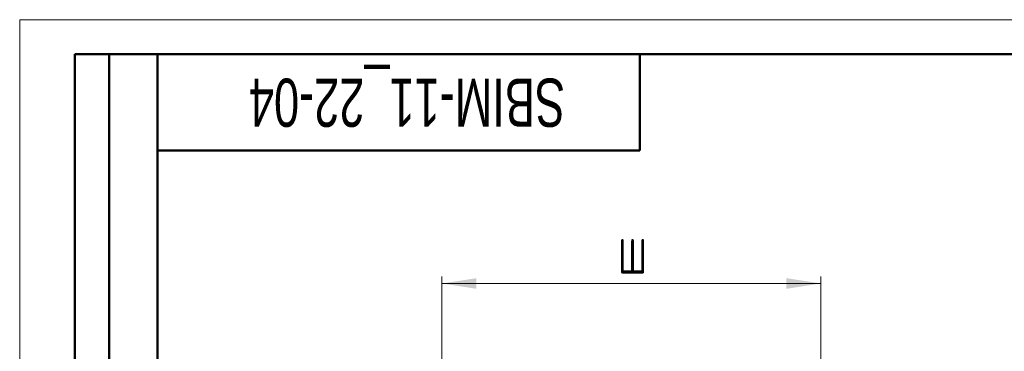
# Model space of a CAD drawing. Header units: millimetres. Extents: x 0 to 420, y 0 to 297.
# Tile 14 of 16: x 0 to 143, y 249 to 297. Entities that reach past the tile are written whole.
import ezdxf

# ---------------------------------------------------------------- set-up
doc = ezdxf.new("R2010")
doc.units = ezdxf.units.MM
doc.styles.add('SLDTEXTSTYLE0', font='TXT', dxfattribs={"width": 0.7, "bigfont": 'bigfont'})
doc.styles.add('SLDTEXTSTYLE1', font='TXT', dxfattribs={"width": 0.7})
doc.dimstyles.new('SLDDIMSTYLE0', dxfattribs={"dimtxt": 5, "dimasz": 5, "dimexe": 0, "dimexo": 0.0625, "dimgap": 1.25, "dimtad": 2, "dimdec": 1, "dimrnd": 1e-09, "dimzin": 12, "dimdsep": 46, "dimtxsty": 'SLDTEXTSTYLE1', "dimsah": 1, "dimcen": 0.09, "dimadec": 0, "dimazin": 3, "dimtfac": 1, "dimtdec": 3, "dimtofl": 0, "dimtmove": 0, "dimatfit": 3, "dimfxl": 0, "dimfrac": 2, "dimtolj": 1, "dimtzin": 12, "dimarcsym": 0})

# ---------------------------------------------------------------- blocks, each defined once
blk = doc.blocks.new('_D_1')
at = {"color": 7, "linetype": 'Continuous', "lineweight": 0}
for p, q in [((61.3, 108.06), (61.3, 259.69)), ((116.3, 108.06), (116.3, 259.69)), ((61.3, 258.69), (116.3, 258.69))]:
    blk.add_line(p, q, dxfattribs=at)
at = {"color": 7, "linetype": 'Continuous', "lineweight": 18}
for points in [[(61.3, 258.69), (66.3, 257.92), (66.3, 259.46)], [(116.3, 258.69), (111.3, 259.46), (111.3, 257.92)]]:
    blk.add_solid(points, dxfattribs=at)
at = {"color": 7, "linetype": 'Continuous', "lineweight": 18, "insert": (86.85, 265.13), "char_height": 5, "attachment_point": 1, "style": 'SLDTEXTSTYLE0'}
blk.add_mtext('Ш', dxfattribs=at)

msp = doc.modelspace()

# ---------------------------------------------------------------- linework, layer by layer
at = {"color": 7, "linetype": 'Continuous', "lineweight": 18}
for q in [(420, 297), (0, 0)]:
    msp.add_line((0, 297), q, dxfattribs=at)
at = {"color": 7, "linetype": 'Continuous', "lineweight": 50}
for p, q in [((8, 172), (8, 292)), ((20, 292), (8, 292)), ((8, 172), (8, 292)), ((13, 172), (13, 292)), ((13, 172), (13, 292)), ((20, 292), (20, 5)), ((415, 292), (20, 292)), ((20, 292), (20, 5)), ((90, 278), (90, 292)), ((20, 278), (90, 278))]:
    msp.add_line(p, q, dxfattribs=at)

# ---------------------------------------------------------------- texts
at = {"color": 7, "linetype": 'Continuous', "lineweight": 0, "insert": (56.22, 281.45), "char_height": 7, "attachment_point": 2, "rotation": 180, "style": 'SLDTEXTSTYLE1'}
msp.add_mtext('SBIM-11_22-04', dxfattribs=at)

# ---------------------------------------------------------------- dimensions: what is measured, and where the dimension line sits
at = {"color": 7, "linetype": 'Continuous', "lineweight": 18}
dim = msp.add_linear_dim(base=(116.3, 258.69), p1=(61.3, 108.05), p2=(116.3, 108.05), angle=0, text='Ш', dimstyle='SLDDIMSTYLE0', dxfattribs=at)
dim.commit()
dim.dimension.update_dxf_attribs({"geometry": '_D_1', "text_midpoint": (88.8, 258.69), "dimtype": 160})

doc.saveas('drawing.dxf')
